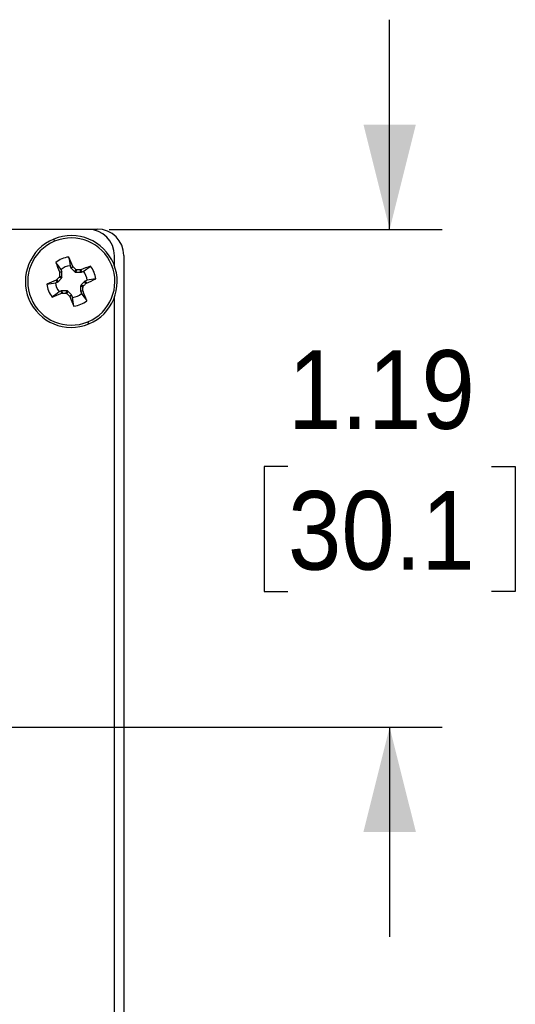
# Model space of a CAD drawing. Header units: inches. Extents: x 0.5 to 22, y 0 to 15.2.
# Tile 7 of 7: x 17.7 to 18.9, y 6.9 to 9.2. Entities that reach past the tile are written whole.
import ezdxf

# ---------------------------------------------------------------- set-up
doc = ezdxf.new("R2010")
doc.units = ezdxf.units.IN
doc.header["$MEASUREMENT"] = 0
doc.linetypes.add('SLD-Solid', pattern=[0])
doc.layers.add('DIMENSIONS', color=140, linetype='SLD-Solid', lineweight=25)
doc.styles.add('SLDTEXTSTYLE0', font='GOTHIC.TTF', dxfattribs={"width": 0.913})
doc.dimstyles.new('SLDDIMSTYLE3', dxfattribs={"dimtxt": 0.1875, "dimasz": 0.25, "dimexe": 0, "dimexo": 0.0625, "dimgap": 0.046875, "dimtad": 0, "dimtih": 1, "dimtoh": 1, "dimrnd": 1e-09, "dimzin": 12, "dimdsep": 46, "dimtxsty": 'SLDTEXTSTYLE0', "dimsah": 1, "dimcen": 0.09, "dimadec": 0, "dimazin": 3, "dimtfac": 1, "dimtmove": 0, "dimatfit": 0, "dimfxl": 0, "dimfrac": 2, "dimtolj": 1, "dimtzin": 12, "dimarcsym": 0})

# ---------------------------------------------------------------- blocks, each defined once
blk = doc.blocks.new('_D_7')
at = {"layer": 'DIMENSIONS'}
for p, q in [((18.5801, 8.7435), (18.5801, 9.2435)), ((17.9111, 8.7435), (18.7051, 8.7435)), ((18.3377, 8.1776), (18.2806, 8.1776)), ((18.2806, 8.1776), (18.2806, 7.8799)), ((18.8226, 8.1776), (18.8797, 8.1776)), ((18.8797, 8.1776), (18.8797, 7.8799)), ((18.2806, 7.8799), (18.3377, 7.8799)), ((18.8797, 7.8799), (18.8226, 7.8799)), ((17.3661, 7.5565), (18.7051, 7.5565)), ((18.5801, 7.5565), (18.5801, 7.0565))]:
    blk.add_line(p, q, dxfattribs=at)
for points in [[(18.5801, 8.7435), (18.6426, 8.9935), (18.5176, 8.9935)], [(18.5801, 7.5565), (18.5176, 7.3065), (18.6426, 7.3065)]]:
    blk.add_solid(points, dxfattribs=at)
at = {"layer": 'DIMENSIONS', "char_height": 0.1875, "attachment_point": 1, "style": 'SLDTEXTSTYLE0'}
for s, insert in [('1.19', (18.3377, 8.4552)), ('30.1', (18.3377, 8.1194))]:
    blk.add_mtext(s, dxfattribs=dict(at, insert=insert))

msp = doc.modelspace()

# ---------------------------------------------------------------- linework, layer by layer
for p, q in [((16.2591, 8.744), (17.8831, 8.744)), ((17.8611, 8.7435), (16.2811, 8.7435)), ((17.9241, 8.6561), (17.9241, 8.6805)), ((17.9461, 8.681), (17.9461, 6.432)), ((17.793, 8.6418), (17.7986, 8.643)), ((17.7989, 8.6416), (17.7933, 8.6405)), ((17.7986, 8.643), (17.7966, 8.6477)), ((17.7989, 8.6296), (17.7989, 8.6416)), ((17.818, 8.6566), (17.82, 8.6518)), ((17.82, 8.6518), (17.8247, 8.655)), ((17.8255, 8.6539), (17.8207, 8.6507)), ((17.8207, 8.6507), (17.8292, 8.6422)), ((17.8292, 8.6422), (17.8316, 8.6479)), ((17.8317, 8.6412), (17.8341, 8.6469)), ((17.8317, 8.6412), (17.8437, 8.6412)), ((17.8437, 8.6412), (17.8426, 8.6468)), ((17.844, 8.647), (17.8451, 8.6414)), ((17.8451, 8.6414), (17.8499, 8.6434)), ((17.7835, 8.6159), (17.7882, 8.6179)), ((17.7882, 8.6179), (17.7851, 8.6226)), ((17.7862, 8.6234), (17.7894, 8.6186)), ((17.7894, 8.6186), (17.7979, 8.6271)), ((17.7979, 8.6271), (17.7922, 8.6295)), ((17.7989, 8.6296), (17.7932, 8.632)), ((17.8528, 8.6193), (17.8443, 8.6108)), ((17.856, 8.6146), (17.8528, 8.6193)), ((17.8587, 8.6221), (17.8539, 8.6201)), ((17.8539, 8.6201), (17.8571, 8.6153)), ((17.7971, 8.5965), (17.7923, 8.5945)), ((17.7982, 8.5909), (17.7971, 8.5965)), ((17.7984, 8.5968), (17.7996, 8.5912)), ((17.8105, 8.5968), (17.7984, 8.5968)), ((17.8105, 8.5968), (17.8081, 8.5911)), ((17.8129, 8.5958), (17.8106, 8.5901)), ((17.8214, 8.5873), (17.8129, 8.5958)), ((17.8433, 8.6084), (17.849, 8.606)), ((17.8433, 8.6084), (17.8433, 8.5963)), ((17.8433, 8.5963), (17.8489, 8.5974)), ((17.8491, 8.5961), (17.8435, 8.595)), ((17.8435, 8.595), (17.8455, 8.5902)), ((17.8443, 8.6108), (17.85, 8.6085)), ((17.8167, 8.5841), (17.8214, 8.5873)), ((17.8222, 8.5861), (17.8174, 8.583)), ((17.8242, 8.5814), (17.8222, 8.5861)), ((17.9241, 6.5311), (17.9241, 8.5818))]:
    msp.add_line(p, q)
for centre, radius, start, end in [((17.8611, 8.6805), 0.063, 0, 90), ((17.8211, 8.619), 0.1095, 112.5227, 292.5227), ((17.8211, 8.619), 0.1039, 112.5227, 292.5227), ((17.8211, 8.619), 0.1095, 292.5227, 112.5227), ((17.8211, 8.619), 0.1039, 292.5227, 112.5227), ((17.8211, 8.619), 0.0587, 96.109, 128.9364), ((19.4218, 9.2859), 1.7515, 200.777, 201.5763), ((16.2167, 7.9568), 1.7531, 23.4692, 24.2677), ((17.8211, 8.619), 0.0378, 94.7055, 130.3398), ((18.4882, 7.0178), 1.752, 110.7773, 111.5763), ((17.8211, 8.619), 0.0378, 4.7055, 40.3398), ((17.8211, 8.619), 0.0587, 6.109, 38.9364), ((18.4823, 7.0166), 1.7509, 113.4688, 114.2684), ((17.1587, 10.2238), 1.7535, 293.4694, 294.2677), ((17.8211, 8.619), 0.0587, 186.109, 218.9364), ((17.8211, 8.619), 0.0378, 184.7055, 220.3398), ((16.2205, 7.9521), 1.7513, 20.7771, 21.5764), ((17.1535, 10.2213), 1.7532, 290.7776, 291.576), ((19.4265, 9.2816), 1.7542, 203.4696, 204.2676), ((17.8211, 8.619), 0.0378, 274.7055, 310.3398), ((17.8211, 8.619), 0.0587, 276.109, 308.9364)]:
    msp.add_arc(centre, radius, start, end)
for centre, major_axis, ratio, start_param, end_param in [((17.8831, 8.681), (0.0446, 0.0446), 0.999924, 5.497825, 7.068545), ((17.7954, 8.6416), (-0.00345, -0.00069), 0.996045, 2.946, 3.337185), ((17.8232, 8.6532), (0.00292, 0.00195), 0.996045, 2.946, 3.337185), ((17.8317, 8.6447), (0.00134, 0.00325), 0.995546, 2.750469, 3.532716), ((17.8437, 8.6447), (-0.00069, 0.00345), 0.996045, 2.946, 3.337185), ((17.7869, 8.6211), (-0.00195, 0.00292), 0.996045, 2.946, 3.337185), ((17.7954, 8.6296), (-0.00325, 0.00134), 0.995546, 2.750469, 3.532716), ((17.8553, 8.6168), (0.00195, -0.00292), 0.996045, 2.946, 3.337185), ((17.7984, 8.5933), (0.00069, -0.00345), 0.996045, 2.946, 3.337185), ((17.8105, 8.5933), (-0.00134, -0.00325), 0.995546, 2.750469, 3.532716), ((17.8468, 8.6083), (0.00325, -0.00134), 0.995546, 2.750469, 3.532716), ((17.8468, 8.5963), (0.00345, 0.00069), 0.996045, 2.946, 3.337185), ((17.819, 8.5848), (-0.00292, -0.00195), 0.996045, 2.946, 3.337185)]:
    msp.add_ellipse(centre, major_axis=major_axis, ratio=ratio, start_param=start_param, end_param=end_param)
for points, knots in [([(17.7791, 8.7201), (17.7791, 8.7201), (17.7793, 8.7197), (17.7801, 8.7179), (17.7806, 8.7165), (17.7813, 8.715)], [0, 0, 0, 0, 0.5, 0.5, 1, 1, 1, 1]), ([(17.8316, 8.6479), (17.8306, 8.6489), (17.8285, 8.6509), (17.8265, 8.6529), (17.8255, 8.6539)], [0, 0, 0, 0, 0.5, 1, 1, 1, 1]), ([(17.8341, 8.6469), (17.8337, 8.6469), (17.8333, 8.6469), (17.8329, 8.6471), (17.8325, 8.6472), (17.8322, 8.6474), (17.8319, 8.6476), (17.8318, 8.6477), (17.8317, 8.6478), (17.8316, 8.6479)], [0, 0, 0, 0, 0.00002970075, 0.00002970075, 0.00002970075, 0.00005940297, 0.00005940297, 0.00005940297, 0.00006914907, 0.00006914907, 0.00006914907, 0.00006914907]), ([(17.8426, 8.6468), (17.8412, 8.6468), (17.8384, 8.6468), (17.8355, 8.6469), (17.8341, 8.6469)], [0, 0, 0, 0, 0.5, 1, 1, 1, 1]), ([(17.7922, 8.6295), (17.7912, 8.6285), (17.7892, 8.6264), (17.7872, 8.6244), (17.7862, 8.6234)], [0, 0, 0, 0, 0.5, 1, 1, 1, 1]), ([(17.7932, 8.632), (17.7932, 8.6316), (17.7931, 8.6312), (17.793, 8.6308), (17.7929, 8.6304), (17.7927, 8.6301), (17.7924, 8.6298), (17.7924, 8.6297), (17.7923, 8.6296), (17.7922, 8.6295)], [0, 0, 0, 0, 0.00002970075, 0.00002970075, 0.00002970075, 0.00005940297, 0.00005940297, 0.00005940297, 0.00006914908, 0.00006914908, 0.00006914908, 0.00006914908]), ([(17.7933, 8.6405), (17.7933, 8.6391), (17.7932, 8.6362), (17.7932, 8.6334), (17.7932, 8.632)], [0, 0, 0, 0, 0.5, 1, 1, 1, 1]), ([(17.8489, 8.5974), (17.8489, 8.5989), (17.8489, 8.6017), (17.849, 8.6046), (17.849, 8.606)], [0, 0, 0, 0, 0.5, 1, 1, 1, 1]), ([(17.849, 8.606), (17.849, 8.6064), (17.849, 8.6068), (17.8492, 8.6071), (17.8493, 8.6075), (17.8495, 8.6079), (17.8497, 8.6082), (17.8498, 8.6083), (17.8499, 8.6084), (17.85, 8.6085)], [0, 0, 0, 0, 0.00002970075, 0.00002970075, 0.00002970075, 0.00005940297, 0.00005940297, 0.00005940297, 0.00006914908, 0.00006914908, 0.00006914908, 0.00006914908]), ([(17.85, 8.6085), (17.851, 8.6095), (17.853, 8.6115), (17.855, 8.6135), (17.856, 8.6146)], [0, 0, 0, 0, 0.5, 1, 1, 1, 1]), ([(17.7996, 8.5912), (17.801, 8.5911), (17.8038, 8.5911), (17.8067, 8.5911), (17.8081, 8.5911)], [0, 0, 0, 0, 0.5, 1, 1, 1, 1]), ([(17.8081, 8.5911), (17.8085, 8.5911), (17.8089, 8.591), (17.8093, 8.5909), (17.8096, 8.5908), (17.81, 8.5906), (17.8103, 8.5903), (17.8104, 8.5902), (17.8105, 8.5902), (17.8106, 8.5901)], [0, 0, 0, 0, 0.00002970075, 0.00002970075, 0.00002970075, 0.00005940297, 0.00005940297, 0.00005940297, 0.00006914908, 0.00006914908, 0.00006914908, 0.00006914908]), ([(17.8106, 8.5901), (17.8116, 8.5891), (17.8136, 8.5871), (17.8157, 8.5851), (17.8167, 8.5841)], [0, 0, 0, 0, 0.5, 1, 1, 1, 1]), ([(17.863, 8.5178), (17.863, 8.5178), (17.8628, 8.5183), (17.8621, 8.5201), (17.8615, 8.5214), (17.8609, 8.523)], [0, 0, 0, 0, 0.5, 0.5, 1, 1, 1, 1])]:
    msp.add_open_spline(points, degree=3, knots=knots)
for points in [[(17.7966, 8.6477), (17.7925, 8.6534), (17.7883, 8.659), (17.7842, 8.6646)], [(17.8148, 8.6773), (17.8159, 8.6704), (17.8169, 8.6635), (17.818, 8.6566)], [(17.793, 8.6418), (17.7932, 8.6414), (17.7933, 8.641), (17.7933, 8.6405)], [(17.8255, 8.6539), (17.8252, 8.6542), (17.8249, 8.6546), (17.8247, 8.655)], [(17.844, 8.647), (17.8435, 8.6469), (17.8431, 8.6468), (17.8426, 8.6468)], [(17.8499, 8.6434), (17.8555, 8.6476), (17.8611, 8.6517), (17.8667, 8.6559)], [(17.7862, 8.6234), (17.7859, 8.6231), (17.7855, 8.6228), (17.7851, 8.6226)], [(17.8794, 8.6252), (17.8725, 8.6242), (17.8656, 8.6231), (17.8587, 8.6221)], [(17.7627, 8.6127), (17.7696, 8.6138), (17.7765, 8.6148), (17.7835, 8.6159)], [(17.7923, 8.5945), (17.7867, 8.5904), (17.7811, 8.5862), (17.7754, 8.5821)], [(17.8491, 8.5961), (17.849, 8.5965), (17.8489, 8.597), (17.8489, 8.5974)], [(17.856, 8.6146), (17.8563, 8.6149), (17.8567, 8.6152), (17.8571, 8.6153)], [(17.7982, 8.5909), (17.7986, 8.5911), (17.7991, 8.5912), (17.7996, 8.5912)], [(17.8167, 8.5841), (17.817, 8.5838), (17.8173, 8.5834), (17.8174, 8.583)], [(17.8273, 8.5606), (17.8263, 8.5675), (17.8252, 8.5744), (17.8242, 8.5814)], [(17.8455, 8.5902), (17.8497, 8.5846), (17.8538, 8.5789), (17.858, 8.5733)]]:
    msp.add_open_spline(points, degree=3)

# ---------------------------------------------------------------- dimensions: what is measured, and where the dimension line sits
at = {"layer": 'DIMENSIONS'}
dim = msp.add_linear_dim(base=(18.5801, 7.5565), p1=(17.8611, 8.7435), p2=(17.3161, 7.5565), angle=90, dimstyle='SLDDIMSTYLE3', dxfattribs=at)
dim.commit()
dim.dimension.update_dxf_attribs({"geometry": '_D_7', "text_midpoint": (18.5801, 8.15), "dimtype": 160})

doc.saveas('drawing.dxf')
